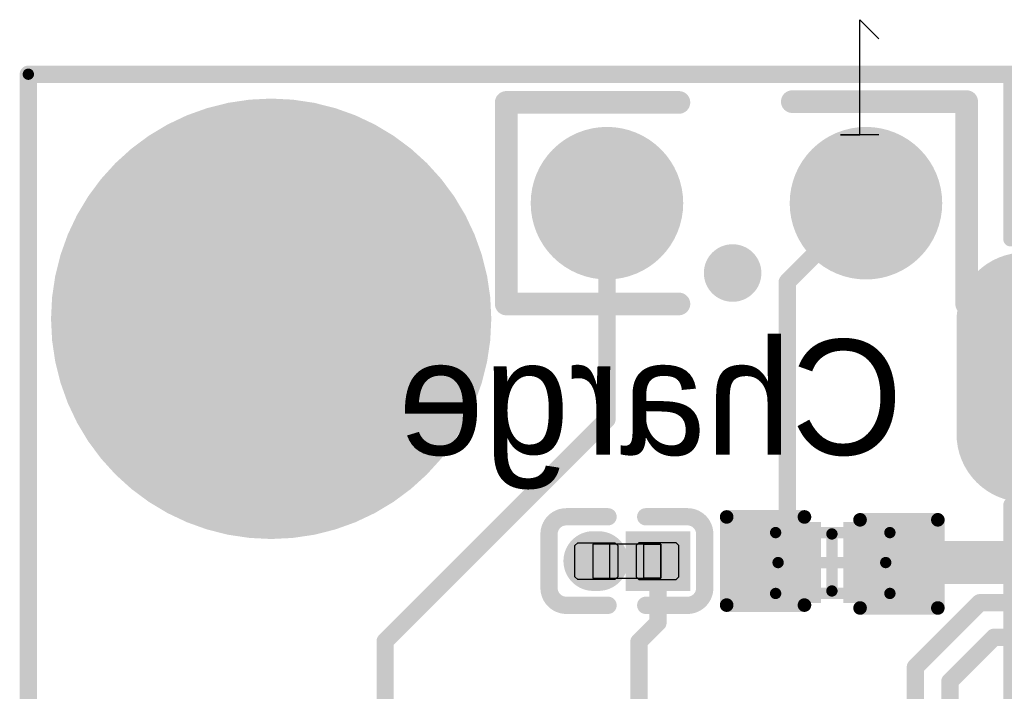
# Model space of a CAD drawing. Header units: millimetres. Extents: x 193.1 to 221.5, y 88 to 119.5.
# Tile 30 of 36: x 194.2 to 202.9, y 113.6 to 119.5. Entities that reach past the tile are written whole.
import ezdxf

# ---------------------------------------------------------------- set-up
doc = ezdxf.new("R2010")
doc.units = ezdxf.units.MM
for name, color, linetype in [('BottomLayer', 5, 'Continuous'), ('BottomOverlay', 54, 'Continuous'), ('BottomPaste', 16, 'Continuous'), ('BottomSolder', 6, 'Continuous'), ('KeepOutLayer', 6, 'Continuous'), ('Mechanical13', 56, 'Continuous'), ('Mechanical15', 56, 'Continuous'), ('Mechanical4', 56, 'Continuous'), ('Mechanical5', 56, 'Continuous'), ('MultiLayer', 9, 'Continuous'), ('PadHoleLayer', 156, 'Continuous'), ('TopLayer', 1, 'Continuous'), ('TopOverlay', 2, 'Continuous'), ('TopSolder', 216, 'Continuous'), ('ViaHoleLayer', 16, 'Continuous')]:
    doc.layers.add(name, color=color, linetype=linetype)

# ---------------------------------------------------------------- blocks, each defined once
blk = doc.blocks.new('C0201_B_13')
at = {"layer": 'BottomLayer', "const_width": 0.324}
blk.add_lwpolyline([(0.2926, 0.0176), (0.2482, 0.0176)], dxfattribs=at)
at = {"layer": 'BottomLayer', "const_width": 0.162}
for points in [[(0.1672, 0.0176, 1), (0.3292, 0.0176, 1)], [(0.2116, 0.0176, 1), (0.3736, 0.0176, 1)]]:
    blk.add_lwpolyline(points, format="xyb", close=True, dxfattribs=at)
at = {"layer": 'BottomLayer'}
blk.add_solid([(-0.4623, -0.1444), (-0.0938, -0.1444), (-0.4623, 0.1796), (-0.0938, 0.1796)], dxfattribs=at)
at = {"layer": 'BottomOverlay', "const_width": 0.1524}
for points in [[(-0.6909, 0.2558, -0.414214), (-0.5385, 0.4082)], [(0.5308, 0.4082, -0.414214), (0.6832, 0.2558)], [(-0.5385, -0.373, -0.414214), (-0.6909, -0.2206)], [(0.6832, -0.2206, -0.414214), (0.5308, -0.373)]]:
    blk.add_lwpolyline(points, format="xyb", dxfattribs=at)
for points in [[(-0.17, 0.4082), (-0.5385, 0.4082)], [(0.5308, 0.4082), (0.1624, 0.4082)], [(-0.6909, 0.2558), (-0.6909, -0.2206)], [(0.6832, 0.2558), (0.6832, -0.2206)], [(-0.17, -0.373), (-0.5385, -0.373)], [(0.5308, -0.373), (0.1624, -0.373)]]:
    blk.add_lwpolyline(points, dxfattribs=at)
at = {"layer": 'BottomOverlay', "const_width": 0.0762}
for points in [[(-0.5766, 0.4082, 1), (-0.5004, 0.4082, 1)], [(-0.5766, 0.4082, 1), (-0.5004, 0.4082, 1)], [(-0.2081, 0.4082, 1), (-0.1319, 0.4082, 1)], [(0.1243, 0.4082, 1), (0.2005, 0.4082, 1)], [(0.4927, 0.4082, 1), (0.5689, 0.4082, 1)], [(0.4927, 0.4082, 1), (0.5689, 0.4082, 1)], [(-0.729, 0.2558, 1), (-0.6528, 0.2558, 1)], [(-0.729, 0.2558, 1), (-0.6528, 0.2558, 1)], [(0.6451, 0.2558, 1), (0.7213, 0.2558, 1)], [(0.6451, 0.2558, 1), (0.7213, 0.2558, 1)], [(-0.729, -0.2206, 1), (-0.6528, -0.2206, 1)], [(-0.729, -0.2206, 1), (-0.6528, -0.2206, 1)], [(0.6451, -0.2206, 1), (0.7213, -0.2206, 1)], [(0.6451, -0.2206, 1), (0.7213, -0.2206, 1)], [(-0.5766, -0.373, 1), (-0.5004, -0.373, 1)], [(-0.5766, -0.373, 1), (-0.5004, -0.373, 1)], [(-0.2081, -0.373, 1), (-0.1319, -0.373, 1)], [(0.1243, -0.373, 1), (0.2005, -0.373, 1)], [(0.4927, -0.373, 1), (0.5689, -0.373, 1)], [(0.4927, -0.373, 1), (0.5689, -0.373, 1)]]:
    blk.add_lwpolyline(points, format="xyb", close=True, dxfattribs=at)
at = {"layer": 'BottomPaste'}
for p, q in [((-0.4383, 0.1796), (-0.4623, 0.1556)), ((-0.1088, 0.1796), (-0.4383, 0.1796)), ((-0.0848, 0.1556), (-0.1088, 0.1796)), ((0.0772, 0.1556), (0.1012, 0.1796)), ((0.1012, 0.1796), (0.4306, 0.1796)), ((0.4306, 0.1796), (0.4546, 0.1556)), ((-0.4623, 0.1556), (-0.4623, -0.1204)), ((-0.0848, -0.1204), (-0.0848, 0.1556)), ((0.0772, -0.1204), (0.0772, 0.1556)), ((0.4546, 0.1556), (0.4546, -0.1204)), ((-0.4623, -0.1204), (-0.4383, -0.1444)), ((-0.4383, -0.1444), (-0.1088, -0.1444)), ((-0.1088, -0.1444), (-0.0848, -0.1204)), ((0.1012, -0.1444), (0.0772, -0.1204)), ((0.4306, -0.1444), (0.1012, -0.1444)), ((0.4546, -0.1204), (0.4306, -0.1444))]:
    blk.add_line(p, q, dxfattribs=at)
at = {"layer": 'BottomPaste', "const_width": 0.324}
blk.add_lwpolyline([(0.2926, 0.0176), (0.2482, 0.0176)], dxfattribs=at)
at = {"layer": 'BottomPaste', "const_width": 0.162}
for points in [[(0.1672, 0.0176, 1), (0.3292, 0.0176, 1)], [(0.2116, 0.0176, 1), (0.3736, 0.0176, 1)]]:
    blk.add_lwpolyline(points, format="xyb", close=True, dxfattribs=at)
at = {"layer": 'BottomPaste'}
blk.add_solid([(-0.4623, -0.1444), (-0.0938, -0.1444), (-0.4623, 0.1796), (-0.0938, 0.1796)], dxfattribs=at)
at = {"layer": 'BottomSolder', "const_width": 0.5272}
blk.add_lwpolyline([(0.2926, 0.0176), (0.2482, 0.0176)], dxfattribs=at)
at = {"layer": 'BottomSolder', "const_width": 0.2636}
for points in [[(0.1164, 0.0176, 1), (0.38, 0.0176, 1)], [(0.1608, 0.0176, 1), (0.4244, 0.0176, 1)]]:
    blk.add_lwpolyline(points, format="xyb", close=True, dxfattribs=at)
at = {"layer": 'BottomSolder'}
blk.add_solid([(-0.5639, -0.246), (0.0078, -0.246), (-0.5639, 0.2812), (0.0078, 0.2812)], dxfattribs=at)
at = {"layer": 'Mechanical4'}
for p, q in [((0.2962, 0.1676), (-0.3038, 0.1676)), ((-0.3038, 0.1676), (-0.3038, -0.1324)), ((0.2962, -0.1324), (0.2962, 0.1676)), ((-0.3038, -0.1324), (0.2962, -0.1324))]:
    blk.add_line(p, q, dxfattribs=at)
at = {"layer": 'Mechanical5'}
for p, q in [((-0.3038, -0.1324), (-0.3038, 0.1676)), ((-0.3038, 0.1676), (-0.1538, 0.1676)), ((-0.1538, 0.1676), (-0.1538, -0.1324)), ((0.2962, 0.1676), (0.1462, 0.1676)), ((0.1462, 0.1676), (0.1462, -0.1324)), ((0.2962, -0.1324), (0.2962, 0.1676)), ((-0.1538, -0.1324), (-0.3038, -0.1324)), ((0.1462, -0.1324), (0.2962, -0.1324))]:
    blk.add_line(p, q, dxfattribs=at)
blk = doc.blocks.new('0805_LED_B_37')
at = {"layer": 'BottomLayer', "const_width": 0.5715}
for points in [[(-0.3196, 1.1684, 1), (0.2519, 1.1684, 1)], [(-0.3196, -1.1176, 1), (0.2519, -1.1176, 1)]]:
    blk.add_lwpolyline(points, format="xyb", close=True, dxfattribs=at)
at = {"layer": 'BottomOverlay'}
for p, q in [((0.5696, -1.2319), (0.5696, -0.8933)), ((0.5696, -0.8933), (0.5696, -1.0626)), ((0.5696, -1.0626), (1.5853, -1.0626)), ((1.5853, -1.0626), (1.416, -1.2319))]:
    blk.add_line(p, q, dxfattribs=at)
at = {"layer": 'BottomOverlay', "const_width": 0.2}
for points in [[(-0.9229, 2.0574), (-0.9229, 0.5334)], [(-0.9229, 2.0574), (0.8551, 2.0574)], [(0.8551, 2.0574), (0.8551, 0.5334)], [(0.8621, -0.4676), (0.8621, -2.0066)], [(-0.9229, -2.0066), (0.8621, -2.0066)]]:
    blk.add_lwpolyline(points, dxfattribs=at)
at = {"layer": 'BottomOverlay', "const_width": 0.1}
for points in [[(-0.9729, 2.0574, 1), (-0.8729, 2.0574, 1)], [(-0.9729, 2.0574, 1), (-0.8729, 2.0574, 1)], [(0.8051, 2.0574, 1), (0.9051, 2.0574, 1)], [(0.8051, 2.0574, 1), (0.9051, 2.0574, 1)], [(-0.9729, 0.5334, 1), (-0.8729, 0.5334, 1)], [(0.8051, 0.5334, 1), (0.9051, 0.5334, 1)], [(0.8121, -0.4676, 1), (0.9121, -0.4676, 1)], [(-0.9729, -2.0066, 1), (-0.8729, -2.0066, 1)], [(0.8121, -2.0066, 1), (0.9121, -2.0066, 1)], [(0.8121, -2.0066, 1), (0.9121, -2.0066, 1)]]:
    blk.add_lwpolyline(points, format="xyb", close=True, dxfattribs=at)
at = {"layer": 'BottomPaste', "const_width": 0.5715}
for points in [[(-0.3196, 1.1684, 1), (0.2519, 1.1684, 1)], [(-0.3196, -1.1176, 1), (0.2519, -1.1176, 1)]]:
    blk.add_lwpolyline(points, format="xyb", close=True, dxfattribs=at)
at = {"layer": 'BottomSolder', "const_width": 0.6731}
for points in [[(-0.3704, 1.1684, 1), (0.3027, 1.1684, 1)], [(-0.3704, -1.1176, 1), (0.3027, -1.1176, 1)]]:
    blk.add_lwpolyline(points, format="xyb", close=True, dxfattribs=at)
blk = doc.blocks.new('_0402_B_41')
at = {"layer": 'BottomLayer'}
for points in [[(-0.2957, 0.8134), (-0.2957, 0.2134), (0.2143, 0.8134), (0.2143, 0.2134)], [(-0.2957, -0.1866), (-0.2957, -0.7866), (0.2143, -0.1866), (0.2143, -0.7866)]]:
    blk.add_solid(points, dxfattribs=at)
at = {"layer": 'BottomOverlay', "const_width": 0.12}
for points in [[(0.3609, 0.9454), (-0.4169, 0.9454)], [(-0.4169, 0.2588), (-0.4169, 0.9454)], [(0.3609, 0.2588), (0.3609, 0.9454)], [(-0.4423, -0.9186), (-0.4423, -0.232)], [(0.3355, -0.9186), (0.3355, -0.232)], [(0.3355, -0.9186), (-0.4423, -0.9186)]]:
    blk.add_lwpolyline(points, dxfattribs=at)
at = {"layer": 'BottomOverlay', "const_width": 0.06}
for points in [[(-0.4469, 0.9454, 1), (-0.3869, 0.9454, 1)], [(-0.4469, 0.9454, 1), (-0.3869, 0.9454, 1)], [(0.3309, 0.9454, 1), (0.3909, 0.9454, 1)], [(0.3309, 0.9454, 1), (0.3909, 0.9454, 1)], [(-0.4469, 0.2588, 1), (-0.3869, 0.2588, 1)], [(0.3309, 0.2588, 1), (0.3909, 0.2588, 1)], [(-0.4723, -0.232, 1), (-0.4123, -0.232, 1)], [(0.3055, -0.232, 1), (0.3655, -0.232, 1)], [(-0.4723, -0.9186, 1), (-0.4123, -0.9186, 1)], [(-0.4723, -0.9186, 1), (-0.4123, -0.9186, 1)], [(0.3055, -0.9186, 1), (0.3655, -0.9186, 1)], [(0.3055, -0.9186, 1), (0.3655, -0.9186, 1)]]:
    blk.add_lwpolyline(points, format="xyb", close=True, dxfattribs=at)
at = {"layer": 'BottomPaste'}
for points in [[(-0.2957, 0.8134), (-0.2957, 0.2134), (0.2143, 0.8134), (0.2143, 0.2134)], [(-0.2957, -0.1866), (-0.2957, -0.7866), (0.2143, -0.1866), (0.2143, -0.7866)]]:
    blk.add_solid(points, dxfattribs=at)
at = {"layer": 'BottomSolder'}
for points in [[(-0.3973, 0.915), (-0.3973, 0.1118), (0.3159, 0.915), (0.3159, 0.1118)], [(-0.3973, -0.085), (-0.3973, -0.8882), (0.3159, -0.085), (0.3159, -0.8882)]]:
    blk.add_solid(points, dxfattribs=at)
at = {"layer": 'Mechanical13', "const_width": 0.1}
for points in [[(-0.3041, -0.4866), (-0.3041, 0.5222)], [(0.2327, 0.5222), (-0.3041, 0.5222)], [(0.2327, -0.4866), (0.2327, 0.5222)], [(0.2327, -0.4866), (-0.3041, -0.4866)]]:
    blk.add_lwpolyline(points, dxfattribs=at)
at = {"layer": 'Mechanical13', "const_width": 0.05}
for points in [[(-0.3291, 0.5222, 1), (-0.2791, 0.5222, 1)], [(-0.3291, 0.5222, 1), (-0.2791, 0.5222, 1)], [(0.2077, 0.5222, 1), (0.2577, 0.5222, 1)], [(0.2077, 0.5222, 1), (0.2577, 0.5222, 1)], [(-0.3291, -0.4866, 1), (-0.2791, -0.4866, 1)], [(-0.3291, -0.4866, 1), (-0.2791, -0.4866, 1)], [(0.2077, -0.4866, 1), (0.2577, -0.4866, 1)], [(0.2077, -0.4866, 1), (0.2577, -0.4866, 1)]]:
    blk.add_lwpolyline(points, format="xyb", close=True, dxfattribs=at)
at = {"layer": 'Mechanical15', "const_width": 0.1}
for points in [[(-0.0398, -0.4646), (-0.0398, 0.4854)], [(0.2109, 0.0104), (-0.2923, 0.0104)]]:
    blk.add_lwpolyline(points, dxfattribs=at)
at = {"layer": 'Mechanical15', "const_width": 0.05}
for points in [[(-0.0648, 0.4854, 1), (-0.0148, 0.4854, 1)], [(-0.3173, 0.0104, 1), (-0.2673, 0.0104, 1)], [(0.1859, 0.0104, 1), (0.2359, 0.0104, 1)], [(-0.0648, -0.4646, 1), (-0.0148, -0.4646, 1)]]:
    blk.add_lwpolyline(points, format="xyb", close=True, dxfattribs=at)
blk = doc.blocks.new('USB_TYPE_C_16PIN_A_B_47')
at = {"layer": 'BottomLayer', "const_width": 1}
blk.add_lwpolyline([(-1.2726, -4.3598), (-2.2726, -4.3598)], dxfattribs=at)
at = {"layer": 'BottomLayer', "const_width": 0.5}
for points in [[(-2.5226, -4.3598, 1), (-2.0226, -4.3598, 1)], [(-1.5226, -4.3598, 1), (-1.0226, -4.3598, 1)]]:
    blk.add_lwpolyline(points, format="xyb", close=True, dxfattribs=at)
at = {"layer": 'BottomOverlay', "const_width": 0.127}
for points in [[(-4.3725, -4.4848), (-4.3725, 4.4403)], [(-2.9913, -4.4848), (-4.3725, -4.4848)], [(1.1525, -4.4848), (-0.6476, -4.4848)]]:
    blk.add_lwpolyline(points, dxfattribs=at)
at = {"layer": 'BottomOverlay', "const_width": 0.0635}
for points in [[(-4.4043, -4.4848, 1), (-4.3408, -4.4848, 1)], [(-4.4043, -4.4848, 1), (-4.3408, -4.4848, 1)], [(-3.023, -4.4848, 1), (-2.9595, -4.4848, 1)], [(-0.6793, -4.4848, 1), (-0.6158, -4.4848, 1)]]:
    blk.add_lwpolyline(points, format="xyb", close=True, dxfattribs=at)
at = {"layer": 'BottomSolder', "const_width": 1.2032}
blk.add_lwpolyline([(-1.2726, -4.3598), (-2.2726, -4.3598)], dxfattribs=at)
at = {"layer": 'BottomSolder', "const_width": 0.6016}
for points in [[(-2.5734, -4.3598, 1), (-1.9718, -4.3598, 1)], [(-1.5734, -4.3598, 1), (-0.9718, -4.3598, 1)]]:
    blk.add_lwpolyline(points, format="xyb", close=True, dxfattribs=at)
at = {"layer": 'MultiLayer', "const_width": 1}
blk.add_lwpolyline([(-1.2726, -4.3598), (-2.2726, -4.3598)], dxfattribs=at)
at = {"layer": 'MultiLayer', "const_width": 0.5}
for points in [[(-2.5226, -4.3598, 1), (-2.0226, -4.3598, 1)], [(-1.5226, -4.3598, 1), (-1.0226, -4.3598, 1)]]:
    blk.add_lwpolyline(points, format="xyb", close=True, dxfattribs=at)
at = {"layer": 'PadHoleLayer', "const_width": 0.125}
blk.add_lwpolyline([(-1.5851, -4.0223), (-1.5851, -4.6973, -1), (-1.9601, -4.6973), (-1.9601, -4.0223, -1)], format="xyb", close=True, dxfattribs=at)
at = {"layer": 'TopLayer', "const_width": 1}
blk.add_lwpolyline([(-1.2726, -4.3598), (-2.2726, -4.3598)], dxfattribs=at)
at = {"layer": 'TopLayer', "const_width": 0.5}
for points in [[(-2.5226, -4.3598, 1), (-2.0226, -4.3598, 1)], [(-1.5226, -4.3598, 1), (-1.0226, -4.3598, 1)]]:
    blk.add_lwpolyline(points, format="xyb", close=True, dxfattribs=at)
at = {"layer": 'TopSolder', "const_width": 1.2032}
blk.add_lwpolyline([(-1.2726, -4.3598), (-2.2726, -4.3598)], dxfattribs=at)
at = {"layer": 'TopSolder', "const_width": 0.6016}
for points in [[(-2.5734, -4.3598, 1), (-1.9718, -4.3598, 1)], [(-1.5734, -4.3598, 1), (-0.9718, -4.3598, 1)]]:
    blk.add_lwpolyline(points, format="xyb", close=True, dxfattribs=at)
blk = doc.blocks.new('LCD_240X240_NOHOLE_B_57')
at = {"layer": 'TopOverlay', "const_width": 0.1524}
for points in [[(-26.2262, 9.3313), (0.0121, 9.3313)], [(-26.2262, -21.6412), (-26.2262, 7.6958)]]:
    blk.add_lwpolyline(points, dxfattribs=at)
at = {"layer": 'TopOverlay', "const_width": 0.0762}
for points in [[(-26.2643, 9.3313, 1), (-26.1881, 9.3313, 1)], [(-26.2643, 7.6958, 1), (-26.1881, 7.6958, 1)]]:
    blk.add_lwpolyline(points, format="xyb", close=True, dxfattribs=at)
blk = doc.blocks.new('P1_72')
at = {"layer": 'BottomLayer', "const_width": 1.8415}
blk.add_lwpolyline([(-0.9207, 1.5, 1), (0.9207, 1.5, 1)], format="xyb", close=True, dxfattribs=at)
at = {"layer": 'BottomSolder', "const_width": 1.9431}
blk.add_lwpolyline([(-0.9715, 1.5, 1), (0.9715, 1.5, 1)], format="xyb", close=True, dxfattribs=at)
at = {"layer": 'PadHoleLayer', "const_width": 0.5}
blk.add_lwpolyline([(-0.25, 1.5, 1), (0.25, 1.5, 1)], format="xyb", close=True, dxfattribs=at)
at = {"layer": 'TopSolder', "const_width": 0.1016}
blk.add_lwpolyline([(-0.0508, 1.5, 1), (0.0508, 1.5, 1)], format="xyb", close=True, dxfattribs=at)

msp = doc.modelspace()

# ---------------------------------------------------------------- linework, layer by layer
at = {"layer": 'BottomLayer'}
for points, const_width in [([(199.4283, 115.9837), (199.4283, 117.8914)], 0.1524), ([(201.0199, 117.197), (201.7143, 117.8914)], 0.1524), ([(201.0199, 114.8246), (201.0199, 117.197)], 0.1524), ([(197.4703, 114.0257), (199.4283, 115.9837)], 0.1524), ([(200.9168, 114.7214), (201.0199, 114.8246)], 0.1524), ([(201.9168, 114.7214), (204.6743, 114.7214)], 0.381), ([(199.8784, 114.1894), (199.8784, 114.7338)], 0.1524), ([(199.7102, 114.0213), (199.8784, 114.1894)], 0.1524), ([(197.4703, 112.8014), (197.4703, 114.0257)], 0.1524), ([(199.7102, 112.2414), (199.7102, 114.0213)], 0.1524)]:
    msp.add_lwpolyline(points, dxfattribs=dict(at, const_width=const_width))
for points, const_width in [([(199.3902, 117.8914, 1), (199.4664, 117.8914, 1)], 0.0762), ([(201.6762, 117.8914, 1), (201.7524, 117.8914, 1)], 0.0762), ([(200.4103, 117.2753, 1), (200.6643, 117.2753, 1)], 0.254), ([(200.9818, 117.197, 1), (201.058, 117.197, 1)], 0.0762), ([(200.9818, 117.197, 1), (201.058, 117.197, 1)], 0.0762), ([(199.3902, 115.9837, 1), (199.4664, 115.9837, 1)], 0.0762), ([(199.3902, 115.9837, 1), (199.4664, 115.9837, 1)], 0.0762), ([(200.9818, 114.8246, 1), (201.058, 114.8246, 1)], 0.0762), ([(200.9818, 114.8246, 1), (201.058, 114.8246, 1)], 0.0762), ([(201.8215, 114.7214, 1), (202.012, 114.7214, 1)], 0.1905), ([(199.8403, 114.7338, 1), (199.9165, 114.7338, 1)], 0.0762), ([(200.8787, 114.7214, 1), (200.9549, 114.7214, 1)], 0.0762), ([(199.8403, 114.1894, 1), (199.9165, 114.1894, 1)], 0.0762), ([(199.8403, 114.1894, 1), (199.9165, 114.1894, 1)], 0.0762), ([(197.4322, 114.0257, 1), (197.5084, 114.0257, 1)], 0.0762), ([(197.4322, 114.0257, 1), (197.5084, 114.0257, 1)], 0.0762), ([(199.6721, 114.0213, 1), (199.7483, 114.0213, 1)], 0.0762), ([(199.6721, 114.0213, 1), (199.7483, 114.0213, 1)], 0.0762)]:
    msp.add_lwpolyline(points, format="xyb", close=True, dxfattribs=dict(at, const_width=const_width))
at = {"layer": 'KeepOutLayer'}
for points, const_width in [([(194.3209, 88.0343), (194.3209, 119.0294)], 0.127), ([(194.3209, 119.0294), (220.5603, 119.0294)], 0.1)]:
    msp.add_lwpolyline(points, dxfattribs=dict(at, const_width=const_width))
for points, const_width in [([(194.2891, 119.0294, 1), (194.3526, 119.0294, 1)], 0.0635), ([(194.2959, 119.0294, 1), (194.3459, 119.0294, 1)], 0.05)]:
    msp.add_lwpolyline(points, format="xyb", close=True, dxfattribs=dict(at, const_width=const_width))
at = {"layer": 'MultiLayer', "const_width": 0.254}
msp.add_lwpolyline([(200.4103, 117.2753, 1), (200.6643, 117.2753, 1)], format="xyb", close=True, dxfattribs=at)
at = {"layer": 'TopLayer'}
for points, const_width in [([(200.4103, 117.2753, 1), (200.6643, 117.2753, 1)], 0.254), ([(202.6808, 114.3662, 1), (202.757, 114.3662, 1)], 0.0762), ([(202.6808, 114.3662, 1), (202.757, 114.3662, 1)], 0.0762), ([(202.807, 114.0614, 1), (202.8832, 114.0614, 1)], 0.0762), ([(202.807, 114.0614, 1), (202.8832, 114.0614, 1)], 0.0762), ([(202.1122, 113.7977, 1), (202.1884, 113.7977, 1)], 0.0762), ([(202.1122, 113.7977, 1), (202.1884, 113.7977, 1)], 0.0762), ([(202.417, 113.6714, 1), (202.4932, 113.6714, 1)], 0.0762), ([(202.417, 113.6714, 1), (202.4932, 113.6714, 1)], 0.0762)]:
    msp.add_lwpolyline(points, format="xyb", close=True, dxfattribs=dict(at, const_width=const_width))
at = {"layer": 'TopLayer', "const_width": 0.1524}
for points in [[(202.1503, 113.7977), (202.7189, 114.3662)], [(202.7189, 114.3662), (206.7966, 114.3662)], [(202.4551, 113.6714), (202.8451, 114.0614)], [(202.8451, 114.0614), (206.6703, 114.0614)], [(202.1503, 113.2814), (202.1503, 113.7977)], [(202.4551, 113.1551), (202.4551, 113.6714)]]:
    msp.add_lwpolyline(points, dxfattribs=at)
at = {"layer": 'TopOverlay', "const_width": 0.152}
msp.add_lwpolyline([(194.3209, 117.3939), (194.3209, 119.0294)], dxfattribs=at)
at = {"layer": 'TopOverlay', "const_width": 0.076}
for points in [[(194.2829, 119.0294, 1), (194.3589, 119.0294, 1)], [(194.2829, 117.3939, 1), (194.3589, 117.3939, 1)]]:
    msp.add_lwpolyline(points, format="xyb", close=True, dxfattribs=at)
at = {"layer": 'ViaHoleLayer', "const_width": 0.127}
msp.add_lwpolyline([(200.4738, 117.2753, 1), (200.6008, 117.2753, 1)], format="xyb", close=True, dxfattribs=at)

# ---------------------------------------------------------------- block references
for name, p, rotation in [('0805_LED_B_37', (200.5967, 117.9253), 90), ('USB_TYPE_C_16PIN_A_B_47', (207.4751, 114.5821), 270), ('C0201_B_13', (199.6003, 114.7514), 180), ('_0402_B_41', (201.4034, 114.6807), 270)]:
    msp.add_blockref(name, p, dxfattribs=dict(rotation=rotation))
for name, p in [('LCD_240X240_NOHOLE_B_57', (220.5471, 109.6981)), ('P1_72', (196.4644, 115.3714))]:
    msp.add_blockref(name, p)

# ---------------------------------------------------------------- texts
at = {"layer": 'BottomOverlay', "text_generation_flag": 2}
msp.add_text('Charge', height=1.016, rotation=360, dxfattribs=at).set_placement((202.0403, 115.6714))

doc.saveas('drawing.dxf')
